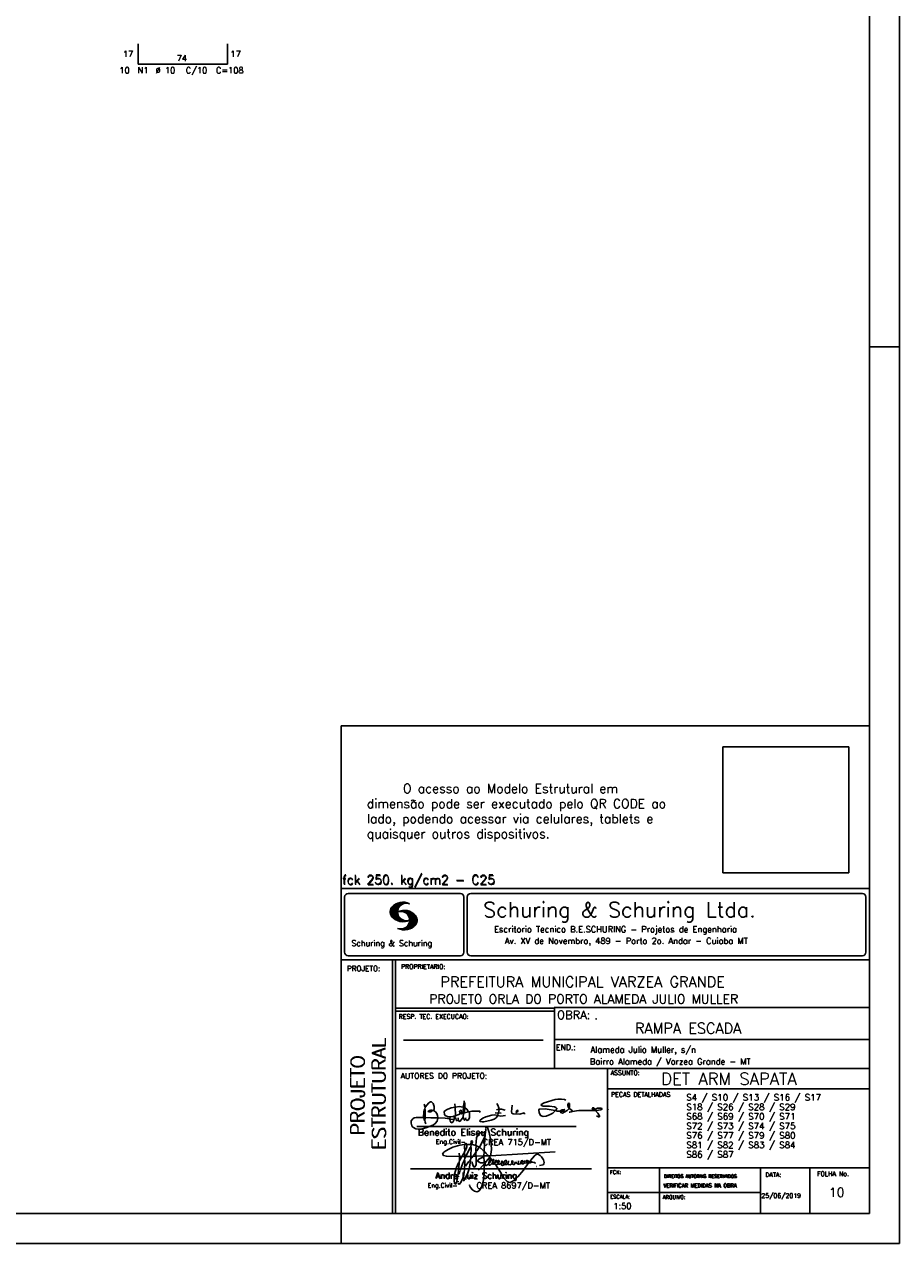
# Model space of a CAD drawing. Extents: x 0 to 119, y 0 to 84.
# Tile 8 of 12: x 90 to 119, y 0 to 40. Entities that reach past the tile are written whole.
import ezdxf

# ---------------------------------------------------------------- set-up
doc = ezdxf.new("R2010")
doc.units = 0
doc.header["$MEASUREMENT"] = 0
doc.layers.get('0').update_dxf_attribs({"linetype": 'CONTINUOUS'})
for name, color, linetype in [('1', 1, 'CONTINUOUS'), ('2', 2, 'CONTINUOUS'), ('6', 6, 'CONTINUOUS'), ('8', 8, 'CONTINUOUS')]:
    doc.layers.add(name, color=color, linetype=linetype)
doc.styles.get("Standard").update_dxf_attribs({"font": 'ROMANS.SHX'})
picture_1 = doc.add_image_def('image1.png', size_in_pixel=(300, 300))

# ---------------------------------------------------------------- blocks, each defined once
blk = doc.blocks.new('assinaturabenedito')
at = {"color": 162}
for points in [[(80.21, 160.29), (79.88, 160.45), (79.72, 161.68), (80.29, 161.77), (80.46, 162.01), (80.54, 163.49), (80.37, 163.74), (80.54, 164.8), (80.46, 166.12), (80.29, 166.36), (80.37, 167.51), (82.43, 169.81), (83.41, 170.39), (83.9, 170.39), (84.81, 169.48), (85.38, 167.84), (85.46, 166.36), (85.13, 165.71), (86.12, 164.97), (86.94, 163.98), (87.35, 162.83), (87.43, 161.68), (87.19, 161.52), (83.66, 161.52), (80.46, 161.77)], [(80.46, 167.68), (80.21, 167.84), (79.88, 169.07)], [(96.95, 167.51), (96.79, 169.24)], [(101.55, 163.82), (102.04, 164.31), (102.28, 166.78), (102.28, 167.1), (101.55, 167.19), (101.46, 167.51), (101.96, 170.06), (102.28, 169.81), (102.28, 167.27)], [(101.96, 170.06), (102.04, 170.96)], [(120.99, 164.31), (121.24, 166.12), (121.16, 167.19), (120.66, 168.66), (120.09, 169.57)], [(135.35, 163.57), (135.27, 164.23), (135.11, 164.31), (132.64, 163.57), (129.12, 163.74), (128.62, 163.9), (128.3, 164.15), (128.05, 164.89), (128.46, 168.66)], [(155.13, 165.22), (153.4, 165.22), (152.58, 165.54), (153.16, 166.78), (152.67, 167.35), (151.85, 167.68), (149.14, 168.01), (145.61, 168.01), (144.71, 168.34), (144.46, 168.91), (146.1, 169.9), (152.17, 171.62), (153.65, 171.87), (155.7, 171.87), (157.43, 171.62), (158.08, 171.29)], [(159.89, 166.69), (159.89, 167.1), (160.22, 167.51), (160.22, 168.91), (160.05, 169.48), (159.56, 169.65), (159.23, 168.99), (159.23, 168.42), (159.56, 167.27), (159.8, 167.19)], [(87.43, 161.36), (87.1, 159.8), (86.04, 158.4), (84.97, 157.66), (81.44, 156.27), (78.16, 155.28), (76.68, 155.28), (75.37, 155.53), (73.73, 156.51), (73.15, 157.25), (72.66, 158.56), (72.74, 159.96), (73.65, 161.11), (74.38, 161.52), (75.53, 161.77), (79.64, 161.77)], [(79.55, 161.85), (79.72, 164.8), (79.88, 165.87), (80.21, 166.28)], [(80.21, 160.29), (80.46, 161.6)], [(84.48, 165.54), (84.15, 165.87), (83.57, 165.87), (82.84, 165.71), (82.1, 165.05), (82.59, 164.8), (83.57, 164.97), (84.48, 165.54)], [(84.48, 165.54), (85.05, 165.63)], [(94.08, 161.03), (91.53, 161.36), (87.43, 161.52)], [(94.32, 162.18), (93.09, 162.18), (91.53, 162.83), (91.12, 163.41), (90.96, 164.8), (91.29, 165.38), (92.52, 166.2), (94.82, 167.1), (97.03, 167.43), (97.11, 162.92)], [(94.08, 161.03), (94.32, 162.18), (95.88, 162.34), (96.21, 162.59), (96.95, 162.67)], [(96.87, 161.77), (96.54, 161.77), (95.88, 162.26)], [(96.29, 160.7), (96.87, 161.52)], [(98.59, 160.54), (98.1, 159.96), (97.61, 160.37), (97.36, 161.44), (96.87, 161.6), (97.03, 162.75), (99.08, 163.33), (99.9, 163.9), (100.48, 163.74), (101.3, 164.07), (101.55, 163.9), (101.38, 162.01)], [(101.46, 167.43), (99.17, 167.76), (97.11, 167.51)], [(98.59, 160.54), (99.17, 159.71), (99.58, 159.63), (100.56, 160.62), (101.38, 161.93), (102.12, 160.29), (102.69, 160.78), (103.6, 160.12), (104.42, 160.54), (104.99, 161.85), (104.99, 163.9), (104.66, 164.97), (106.3, 165.3), (110.57, 165.22), (110.74, 164.97), (110.49, 164.56)], [(98.59, 160.54), (98.76, 161.6)], [(99.9, 163.9), (100.48, 164.8), (100.4, 165.63), (99.9, 165.79), (99.49, 165.22), (99.58, 164.23), (99.82, 164.15)], [(101.3, 164.07), (101.55, 167.1)], [(102.04, 164.31), (104.58, 164.97)], [(104.34, 164.97), (103.51, 166.36), (102.69, 166.94), (102.37, 166.94)], [(102.78, 160.78), (102.86, 161.52)], [(110.74, 160.29), (110.57, 159.96), (110.74, 159.63), (111.88, 159.39), (112.87, 159.39), (116.89, 160.21), (118.53, 160.86), (119.68, 161.6), (120.5, 162.83)], [(110.74, 160.29), (112.29, 161.44), (113.94, 162.18), (117.22, 163.08), (118.86, 163.16), (122.22, 162.59), (124.85, 162.83)], [(120.83, 164.15), (119.19, 164.39)], [(121.16, 166.36), (119.76, 166.04)], [(120.83, 164.15), (120.58, 163)], [(120.83, 164.15), (121.07, 164.31), (122.47, 164.23)], [(121.24, 166.2), (121.48, 166.36), (122.55, 166.36), (124.6, 165.87)], [(130.84, 164.8), (130.76, 165.22), (131.25, 165.79), (131.58, 165.71), (131.66, 165.3), (131.41, 164.97), (130.84, 164.8)], [(130.84, 164.8), (130.76, 164.48), (130.92, 164.23)], [(152.26, 165.38), (152.17, 165.54), (151.11, 165.79), (146.68, 166.53), (143.56, 166.36), (143.23, 166.2), (143.15, 165.79), (143.31, 164.56), (144.13, 162.83), (145.61, 162.26), (147.25, 162.51), (149.38, 163.33), (151.02, 164.23), (152.26, 165.38)], [(152.26, 165.38), (152.5, 165.54)], [(155.21, 165.05), (155.13, 165.3), (155.37, 165.71), (156.03, 166.04), (157.26, 166.2), (157.43, 165.87), (157.18, 165.54), (156.6, 165.3), (155.21, 165.05)], [(155.21, 165.05), (155.29, 164.48), (156.19, 164.23), (158.82, 165.63), (159.89, 166.69), (161.36, 165.79), (161.61, 165.3), (161.61, 165.13), (161.12, 164.89), (160.3, 164.64), (159.97, 164.72)], [(161.61, 165.13), (165.22, 165.63), (174, 165.63), (174.41, 165.71), (174.49, 166.28)], [(176.63, 162.1), (176.63, 162.75), (175.81, 164.15), (174.99, 164.97), (174.82, 165.63), (177.36, 166.04), (178.02, 166.28), (178.02, 166.53), (177.78, 166.86), (177.36, 166.94), (175.56, 166.94), (174.66, 166.61), (174.49, 166.36), (173.02, 166.2), (172.61, 166.69), (172.93, 167.19), (173.34, 167.19), (173.75, 166.86), (173.84, 166.45)], [(173.59, 165.63), (173.59, 166.12)], [(174.82, 165.63), (174.58, 165.71)], [(176.63, 162.1), (176.13, 162.1), (175.07, 162.75)], [(176.63, 162.1), (176.63, 162.1)], [(181.55, 165.95), (181.47, 166.12)], [(80.21, 160.29), (80.37, 159.22), (80.87, 158.32)], [(94.08, 161.03), (94.08, 160.86)], [(96.29, 160.7), (94.24, 160.86), (94.08, 160.21), (94.57, 159.14), (95.39, 158.89), (95.8, 159.22), (96.29, 160.29), (96.29, 160.7)]]:
    blk.add_lwpolyline(points, dxfattribs=at)
blk = doc.blocks.new('assinaturanadre')
at = {"color": 162}
for points in [[(-221.69, -2.31), (-221.03, 0.57), (-220.87, 2.86), (-221.52, 9.6), (-222.84, 15.92), (-223.98, 19.86), (-224.56, 20.6), (-224.89, 20.68), (-225.22, 20.19), (-225.22, 19.53)], [(-225.87, 15.1), (-225.95, 13.46), (-226.28, 11.98), (-226.61, 11.73), (-227.59, 9.51), (-230.47, 4.42), (-229.32, 3.44), (-229.07, 3.44), (-227.43, 1.88), (-226.69, 1.63), (-226.61, 0.81), (-226.86, -2.47), (-226.77, -7.81), (-226.53, -8.71), (-226.86, -9.37), (-226.61, -10.68), (-226.69, -17.25), (-227.1, -21.27), (-227.76, -23.82), (-228.83, -27.19), (-229.56, -28.58), (-230.71, -29.9), (-231.53, -30.47), (-232.52, -30.72), (-234.41, -30.31), (-235.88, -29.24), (-237.44, -27.27), (-238.1, -25.79)], [(-225.3, 18.87), (-225.71, 15.34), (-225.87, 15.1), (-226.28, 15.26), (-226.36, 15.59), (-227.18, 16), (-229.07, 16), (-230.71, 15.18), (-231.94, 13.7), (-232.6, 11.73), (-233.01, 8.69), (-233.17, 5.9), (-233.01, 5.41), (-233.26, 2.62), (-233.26, 1.06), (-233.09, 0.65), (-233.34, -0.09), (-233.17, -0.67), (-233.17, -2.55), (-233.67, -2.8), (-235.23, -2.8), (-235.14, -2.23), (-233.42, -0.17)], [(-226.28, 11.98), (-226.12, 11.9), (-226.12, 10.83), (-226.69, 1.71)], [(-225.3, 18.87), (-225.46, 18.87), (-225.54, 18.46)], [(-225.3, 18.87), (-225.22, 19.04)], [(-240.48, 6.64), (-245.98, 6.07), (-251.39, 4.42), (-254.59, 2.95), (-256.81, 1.55), (-258.37, 0.4), (-259.02, -0.26), (-259.43, -1.08), (-259.35, -1.49), (-258.86, -2.06), (-256.4, -2.8), (-246.55, -3.05), (-246.22, -2.8), (-246.39, -0.34)], [(-242.2, 0.15), (-243.19, -1.16), (-244.01, -2.97), (-246.22, -2.97)], [(-237.2, 6.72), (-236.95, 6.23), (-237.2, 4.67), (-237.61, 4.26), (-241.05, -2.97), (-241.95, -3.05), (-242.12, 0.81), (-241.95, 1.47), (-241.46, 1.88), (-240.4, 4.59), (-240.23, 6.56), (-237.36, 6.56), (-237.2, 6.72)], [(-241.87, 6.48), (-242.12, 4.51), (-242.04, 1.47)], [(-240.48, 6.64), (-240.48, 6.97), (-241.05, 7.38), (-241.63, 7.22), (-241.79, 6.64)], [(-237.28, 4.51), (-237.03, 4.1), (-237.11, -2.72), (-237.36, -2.88), (-240.89, -2.88)], [(-240.48, 6.64), (-240.31, 6.64)], [(-237.2, 6.72), (-237.03, 8.78), (-236.78, 9.27), (-236.46, 9.43), (-236.13, 9.27), (-235.96, 8.53), (-236.29, 7.05), (-236.62, 6.39), (-236.87, 6.31)], [(-236.54, 6.48), (-234.98, 6.31), (-233.26, 5.82)], [(-233.01, 5.41), (-232.68, 5.49), (-230.63, 4.34), (-232.35, 1.55), (-233.01, 0.89)], [(-230.47, 4.42), (-230.47, 4.42)], [(-226.61, 0.81), (-226.36, 0.81), (-225.22, -0.17), (-224.97, -0.67), (-223.74, -1.9), (-223.66, -2.39), (-226.77, -2.55)], [(-221.69, -2.31), (-170.73, 0.81)], [(-246.14, -3.05), (-246.22, -5.76), (-246.06, -6), (-246.39, -7.4), (-246.3, -8.47), (-246.88, -14.54), (-247.62, -19.96), (-248.44, -23.33), (-249.18, -24.72), (-249.5, -24.89), (-250.08, -24.31), (-250.41, -21.93), (-250.41, -19.88), (-250, -16.76), (-248.44, -11.5), (-246.88, -7.97), (-246.47, -7.65)], [(-241.87, -4.11), (-242.12, -5.76), (-241.95, -6), (-241.95, -7.73), (-242.2, -13.15), (-242.78, -17.42), (-243.43, -19.96), (-244.74, -22.83), (-246.14, -24.72), (-246.47, -24.89), (-246.8, -24.72), (-247.21, -23.66)], [(-244.33, -3.05), (-245.32, -5.02), (-245.98, -5.84)], [(-242.12, -5.67), (-242.45, -6), (-243.51, -8.3), (-245.65, -13.97)], [(-242.04, -2.88), (-243.92, -2.97)], [(-237.11, -2.97), (-237.28, -3.87), (-237.28, -4.53), (-237.11, -4.69), (-237.61, -5.76), (-237.44, -6.25), (-238.02, -9.78), (-238.59, -12.57), (-239.66, -15.94), (-241.79, -20.78), (-242.61, -21.85), (-243.27, -22.1)], [(-241.13, -2.97), (-241.54, -3.95), (-241.87, -4.11), (-241.95, -3.13)], [(-237.61, -5.76), (-239, -7.15), (-241.38, -10.6)], [(-235.31, -2.64), (-235.8, -2.97), (-237.11, -2.88)], [(-235.88, -2.97), (-236.13, -3.62), (-237.03, -4.61)], [(-233.09, -2.8), (-233.01, -9.29), (-233.17, -9.94), (-233.91, -11.18), (-234.32, -11.26), (-234.9, -11.01), (-235.39, -10.27), (-236.13, -8.06), (-236.21, -7.15)], [(-226.86, -2.55), (-233.17, -2.72)], [(-226.77, -7.56), (-227.84, -7.89), (-229.65, -7.89), (-230.71, -7.48), (-231.7, -6.66), (-231.78, -6), (-230.96, -5.1), (-228.25, -3.79), (-227.68, -3.79)], [(-226.86, -9.29), (-231.21, -13.8)], [(-222.43, -3.29), (-222.43, -3.7), (-224.97, -6.82), (-226.61, -7.4)], [(-226.04, -8.47), (-226.45, -8.63)], [(-225.05, -6.91), (-226.04, -8.55), (-225.87, -8.79), (-225.95, -9.7), (-225.54, -10.03), (-224.97, -10.03), (-223.16, -8.96)], [(-221.69, -2.31), (-223.57, -2.39)], [(-221.36, -4.85), (-222.18, -5.35), (-222.34, -6.09), (-222.75, -6.66), (-223.08, -7.97), (-223.08, -8.88), (-222.67, -9.78), (-222.34, -9.86), (-222.01, -9.78), (-220.54, -8.47)], [(-221.19, -5.1), (-221.28, -6.09), (-221.6, -6.74), (-222.43, -8.06), (-222.92, -8.38)], [(-221.85, -2.39), (-222.43, -3.29), (-222.84, -2.88), (-222.84, -2.55)], [(-222.43, -3.7), (-221.44, -4.36), (-221.36, -4.94), (-220.78, -5.18), (-220.29, -5.92), (-219.96, -6), (-219.47, -5.35), (-219.14, -5.26), (-218.98, -5.51), (-219.39, -6.5), (-219.96, -6.99), (-220.21, -7.56), (-220.46, -8.47), (-220.05, -9.04), (-219.55, -9.12), (-218.4, -8.55), (-217.91, -9.37), (-217.34, -9.7), (-216.02, -9.12), (-215.7, -8.71), (-215.04, -9.04), (-214.3, -9.04), (-212.99, -7.81), (-212.91, -7.07), (-212.66, -6.58), (-212.41, -6.58), (-212.17, -6.91), (-212.33, -7.81), (-212.58, -8.14), (-212.99, -7.97)], [(-219.96, -6), (-219.8, -6.74)], [(-219.8, -6.82), (-219.88, -7.07)], [(-219.8, -6.91), (-218.57, -7.89), (-218.32, -7.73), (-217.58, -6.17), (-217.26, -5.84), (-216.93, -6), (-216.85, -6.82), (-217.58, -7.81), (-218.4, -8.22), (-218.49, -7.97)], [(-218.4, -8.22), (-218.4, -8.47)], [(-190.51, -6.82), (-189.52, -7.32), (-189.77, -7.81), (-190.42, -8.06), (-191.57, -7.97), (-195.76, -13.72), (-200.19, -18.89), (-203.31, -21.93), (-205.03, -23), (-206.1, -23.33), (-207.49, -23.25), (-208.48, -22.67), (-210.94, -20.21), (-212.58, -17.66), (-213.81, -15.2), (-216.85, -10.6), (-217.17, -9.78)], [(-215.53, -8.3), (-215.86, -7.73), (-215.86, -6.82), (-215.45, -6), (-215.2, -6), (-214.96, -6.33), (-214.88, -7.23), (-215.53, -8.3)], [(-215.53, -8.3), (-215.53, -8.63)], [(-212.66, -8.14), (-212.99, -9.37), (-212.91, -9.78), (-212.25, -10.03), (-211.18, -9.53), (-210.94, -9.29), (-211.27, -8.63), (-211.27, -8.06), (-210.86, -7.23), (-210.03, -6.09), (-209.3, -6), (-209.05, -7.15), (-209.54, -8.14), (-210.36, -9.12), (-210.2, -9.37), (-208.72, -9.21), (-207.9, -8.63), (-207.41, -6.82), (-207.49, -6.41)], [(-212.66, -6.58), (-212.91, -6.33)], [(-210.36, -9.12), (-210.86, -9.21)], [(-204.54, -8.14), (-204.54, -8.55), (-205.28, -9.12), (-206.26, -9.45), (-207.49, -9.29), (-207.9, -8.79)], [(-204.54, -8.14), (-204.04, -7.81), (-203.96, -6.99), (-204.37, -6.41), (-204.78, -6.41), (-204.87, -7.73), (-204.54, -8.14)], [(-202.24, -7.15), (-202.08, -8.06), (-202.98, -9.29), (-203.47, -9.29), (-204.45, -8.63)], [(-201.42, -7.07), (-201.5, -7.48), (-201.25, -8.22), (-200.6, -8.71), (-200.02, -8.71)], [(-201.09, -6.5), (-201.09, -6.5)], [(-196.33, -7.48), (-197.23, -8.3), (-198.14, -8.71), (-199.2, -9.04), (-199.78, -8.96), (-199.94, -8.63), (-199.53, -7.07), (-199.53, -6.25)], [(-196.33, -7.48), (-196.09, -6.82), (-196.17, -6.41), (-196.99, -6.17), (-197.56, -6.82), (-197.73, -7.32), (-197.73, -7.81), (-197.48, -8.22)], [(-194.77, -7.89), (-195.84, -8.71), (-196.5, -8.79), (-197.15, -8.38)], [(-194.77, -7.23), (-194.28, -6.74), (-194.28, -6.41), (-194.77, -6.74), (-194.77, -7.23)], [(-194.77, -7.23), (-194.77, -7.97), (-194.61, -8.06), (-193.13, -8.14), (-192.15, -7.81), (-191.74, -7.97)], [(-192.06, -7.73), (-191.74, -7.07), (-191.98, -6.5), (-192.64, -6), (-193.13, -6), (-193.3, -7.07), (-192.64, -7.81)], [(-190.51, -6.82), (-191.33, -7.89)], [(-190.51, -6.82), (-190.18, -6.17), (-187.06, -2.39), (-185.58, -1.41), (-184.35, -1.24), (-182.46, -2.23), (-181.32, -3.21), (-179.92, -5.59), (-179.43, -7.65), (-179.59, -8.79), (-180.25, -9.62), (-183.04, -10.03)], [(-189.44, -7.23), (-189.11, -6.99), (-188.78, -7.32)], [(-189.44, -7.23), (-189.19, -7.56), (-188.7, -7.4), (-187.39, -7.81), (-186.73, -7.81), (-186.48, -8.14), (-186.07, -8.22)], [(-246.8, -18.57), (-246.88, -19.06)], [(-246.39, -16.43), (-246.39, -16.84)], [(-246.06, -15.36), (-246.22, -16.1)], [(-245.81, -14.54), (-245.89, -15.03)], [(-185.42, -10.77), (-185.17, -10.77)], [(-247.29, -22.34), (-247.29, -22.92)], [(-238.43, -24.64), (-238.43, -24.81)], [(-238.26, -25.22), (-238.18, -25.46)]]:
    blk.add_lwpolyline(points, dxfattribs=at)

msp = doc.modelspace()

# ---------------------------------------------------------------- linework, layer by layer
at = {"layer": '1', "linetype": 'Continuous'}
for p, q in [((118.900002, 0), (118.900002, 84.099998)), ((117.900002, 29.700001), (118.900002, 29.700001)), ((100.400002, 0), (100.400002, 1)), ((0, 0), (118.900002, 0))]:
    msp.add_line(p, q, dxfattribs=at)
at = {"layer": '2', "linetype": 'Continuous'}
for p, q in [((100.400002, 1), (100.400002, 17.142713)), ((117.900002, 17.142713), (100.400002, 17.142713)), ((100.400002, 11.755142), (117.900002, 11.755135)), ((100.400002, 1), (100.400002, 11.755142)), ((100.515984, 11.477417), (100.515984, 9.648308)), ((100.632485, 11.593918), (104.348992, 11.593918)), ((102.028939, 10.922256), (102.412331, 11.305649)), ((102.032174, 10.911354), (102.426827, 11.306015)), ((102.035912, 10.900948), (102.44201, 11.307053)), ((102.039651, 10.890556), (102.456277, 11.307182)), ((102.043557, 10.880333), (102.469246, 11.306015)), ((102.408669, 11.2313), (102.483056, 11.305702)), ((104.465493, 11.477417), (104.465493, 9.648308)), ((104.578744, 11.477417), (104.578744, 9.648308)), ((104.695244, 11.593918), (117.667504, 11.593918)), ((117.784005, 11.477417), (117.784005, 9.648308)), ((102.021767, 10.985771), (102.328316, 11.29232)), ((102.022118, 10.971992), (102.345925, 11.295792)), ((102.022164, 11.000305), (102.308007, 11.286148)), ((102.022484, 10.958214), (102.364266, 11.300003)), ((102.024361, 11.016647), (102.288399, 11.280685)), ((102.024468, 10.94606), (102.381127, 11.302727)), ((102.026574, 11.03299), (102.265404, 11.271812)), ((102.026696, 10.934158), (102.396309, 11.303772)), ((102.032433, 11.052986), (102.239464, 11.26001)), ((102.039254, 11.073952), (102.210518, 11.245209)), ((102.048607, 10.871239), (102.32058, 11.143219)), ((102.052743, 11.10157), (102.174309, 11.223145)), ((102.053643, 10.862129), (102.302117, 11.110611)), ((102.058678, 10.853035), (102.291588, 11.085945)), ((102.064263, 10.84449), (102.283593, 11.06382)), ((102.070778, 10.836868), (102.279656, 11.045746)), ((102.077294, 10.829247), (102.275872, 11.027817)), ((102.083809, 10.821625), (102.274163, 11.011971)), ((102.090554, 10.814232), (102.27311, 10.99678)), ((102.096932, 10.807419), (102.270302, 10.980797)), ((102.104729, 10.800133), (102.273202, 10.968597)), ((102.111825, 10.793083), (102.274117, 10.955383)), ((102.119164, 10.786293), (102.275155, 10.942276)), ((102.126824, 10.779808), (102.277611, 10.930595)), ((102.134484, 10.773323), (102.280083, 10.918922)), ((102.142129, 10.766846), (102.28254, 10.907249)), ((102.33149, 10.998619), (102.346154, 11.013283)), ((102.348687, 11.001663), (102.365319, 11.018303)), ((102.363152, 11.001991), (102.384881, 11.023735)), ((102.377602, 11.002319), (102.401894, 11.026611)), ((102.392068, 11.002647), (102.419472, 11.030045)), ((102.40458, 11.001007), (102.435235, 11.03167)), ((102.417229, 10.999535), (102.451501, 11.033806)), ((102.429986, 10.998154), (102.466195, 11.034363)), ((102.438058, 11.246552), (102.495736, 11.30423)), ((102.441216, 10.995239), (102.480889, 11.03492)), ((102.452431, 10.992317), (102.495598, 11.035484)), ((102.462868, 11.257233), (102.508401, 11.302757)), ((102.464333, 10.990074), (102.50898, 11.034729)), ((102.474877, 10.986488), (102.523156, 11.034767)), ((102.481972, 11.262199), (102.521233, 11.30146)), ((102.484322, 10.981789), (102.536187, 11.033653)), ((102.494317, 10.977654), (102.548455, 11.031792)), ((102.502465, 11.268562), (102.533059, 11.299149)), ((102.504601, 10.973801), (102.561593, 11.0308)), ((102.514306, 10.969368), (102.573754, 11.028824)), ((102.518487, 11.270424), (102.5449, 11.296837)), ((102.522408, 10.963333), (102.585229, 11.026146)), ((102.532494, 10.959282), (102.597603, 11.024391)), ((102.534478, 11.272285), (102.557, 11.294807)), ((102.540383, 10.953033), (102.608834, 11.021484)), ((102.549111, 10.947632), (102.619698, 11.018219)), ((102.550469, 11.274147), (102.568551, 11.292221)), ((102.556161, 10.940536), (102.630761, 11.015137)), ((102.565194, 10.93544), (102.641869, 11.012115)), ((102.572106, 10.928207), (102.65223, 11.008339)), ((102.579827, 10.921783), (102.662606, 11.004555)), ((102.585915, 10.913734), (102.673302, 11.001122)), ((102.594002, 10.907692), (102.683312, 10.997002)), ((102.599907, 10.899467), (102.692727, 10.992279)), ((102.606621, 10.892029), (102.702447, 10.987854)), ((102.611748, 10.883018), (102.712227, 10.983505)), ((102.617653, 10.874802), (102.721871, 10.979012)), ((102.623757, 10.866768), (102.730431, 10.973442)), ((102.629494, 10.858353), (102.739998, 10.968857)), ((102.633523, 10.848244), (102.74865, 10.963379)), ((102.63839, 10.838989), (102.757043, 10.957634)), ((102.643319, 10.829773), (102.765557, 10.952019)), ((102.648354, 10.817596), (102.775673, 10.944923)), ((102.652337, 10.806755), (102.785027, 10.939453)), ((102.656197, 10.794724), (102.793786, 10.932312)), ((102.659859, 10.781189), (102.803063, 10.924393)), ((102.662652, 10.768639), (102.811745, 10.91774)), ((102.66523, 10.753647), (102.820916, 10.90934)), ((102.666314, 10.73967), (102.829201, 10.90255)), ((102.150094, 10.760674), (102.285897, 10.896469)), ((102.158333, 10.754768), (102.289651, 10.886078)), ((102.166573, 10.748863), (102.293404, 10.875694)), ((102.174798, 10.742966), (102.297204, 10.865356)), ((102.183388, 10.737427), (102.302071, 10.856102)), ((102.192223, 10.732109), (102.306954, 10.84684)), ((102.201058, 10.726807), (102.311837, 10.837578)), ((102.209878, 10.721497), (102.316918, 10.828537)), ((102.219185, 10.71666), (102.322838, 10.820305)), ((102.228631, 10.711967), (102.328744, 10.812088)), ((102.238076, 10.707275), (102.334664, 10.803864)), ((102.247536, 10.702599), (102.340798, 10.79586)), ((102.257638, 10.698563), (102.347695, 10.78862)), ((102.267739, 10.694519), (102.354607, 10.781387)), ((102.277825, 10.690483), (102.361504, 10.774155)), ((102.288201, 10.686714), (102.368584, 10.767105)), ((102.299004, 10.683372), (102.376473, 10.760849)), ((102.309792, 10.680031), (102.384362, 10.754601)), ((102.320595, 10.676697), (102.392251, 10.74836)), ((102.33207, 10.674026), (102.400323, 10.742287)), ((102.343621, 10.671448), (102.409234, 10.737053)), ((102.355172, 10.668869), (102.41813, 10.731819)), ((102.367196, 10.666748), (102.427041, 10.726585)), ((102.379601, 10.665009), (102.436257, 10.721664)), ((102.391991, 10.663277), (102.446251, 10.717522)), ((102.404778, 10.661919), (102.456246, 10.713379)), ((102.41813, 10.66114), (102.466225, 10.709244)), ((102.431496, 10.660355), (102.476906, 10.705772)), ((102.445305, 10.660042), (102.488122, 10.70285)), ((102.459756, 10.660355), (102.499337, 10.699936)), ((102.471291, 10.38913), (102.89573, 10.813568)), ((102.474206, 10.660667), (102.510674, 10.697136)), ((102.485131, 10.388832), (102.900948, 10.804665)), ((102.490594, 10.661674), (102.523842, 10.694931)), ((102.498955, 10.388527), (102.904992, 10.794571)), ((102.508156, 10.663521), (102.537621, 10.692986)), ((102.513772, 10.389206), (102.907525, 10.782967)), ((102.525292, 10.665939), (102.550774, 10.691422)), ((102.528802, 10.390091), (102.910821, 10.77211)), ((102.541863, 10.668861), (102.565743, 10.692741)), ((102.544091, 10.391251), (102.914101, 10.761261)), ((102.560265, 10.672806), (102.580132, 10.69268)), ((102.56054, 10.393555), (102.915566, 10.748596)), ((102.576974, 10.395859), (102.917245, 10.736137)), ((102.580102, 10.677895), (102.59446, 10.692261)), ((102.59446, 10.692261), (102.596535, 10.694336)), ((102.594857, 10.399597), (102.918938, 10.723679)), ((102.598122, 10.683296), (102.610558, 10.69574)), ((102.613045, 10.403664), (102.918511, 10.709122)), ((102.617165, 10.689835), (102.625374, 10.698044)), ((102.622353, 10.554344), (102.891091, 10.823074)), ((102.632821, 10.409302), (102.91813, 10.694611)), ((102.63308, 10.695976), (102.639565, 10.702461)), ((102.640725, 10.586838), (102.886773, 10.832893)), ((102.648705, 10.608963), (102.881814, 10.842072)), ((102.653298, 10.415634), (102.917763, 10.680092)), ((102.65693, 10.63131), (102.875085, 10.849472)), ((102.660699, 10.649239), (102.870354, 10.858894)), ((102.665169, 10.667847), (102.863503, 10.866165)), ((102.666237, 10.683037), (102.857552, 10.874352)), ((102.66729, 10.698235), (102.84977, 10.880722)), ((102.667901, 10.725861), (102.836678, 10.894646)), ((102.668114, 10.711845), (102.843789, 10.887527)), ((102.6764, 10.424599), (102.913491, 10.66169)), ((102.701272, 10.435333), (102.910225, 10.644287)), ((102.729577, 10.449501), (102.90162, 10.621544)), ((102.766121, 10.471909), (102.889016, 10.594803)), ((102.845025, 10.536674), (102.85772, 10.54937)), ((102.350319, 10.409546), (102.362588, 10.421799)), ((102.361458, 10.40654), (102.376412, 10.421486)), ((102.372597, 10.403542), (102.390221, 10.421173)), ((102.383751, 10.400551), (102.406151, 10.422958)), ((102.395669, 10.398346), (102.422158, 10.424828)), ((102.407601, 10.396141), (102.439583, 10.428116)), ((102.419549, 10.393929), (102.458703, 10.43309)), ((102.432137, 10.392387), (102.479928, 10.440178)), ((102.444954, 10.391075), (102.504067, 10.450188)), ((102.457772, 10.389755), (102.537148, 10.469131)), ((100.400002, 9.399994), (117.900002, 9.399994)), ((100.632485, 9.531807), (104.348992, 9.531807)), ((102.100381, 5.799995), (102.100381, 9.399994)), ((102.200387, 5.799995), (102.200387, 9.399994)), ((104.695244, 9.531807), (117.667504, 9.531807)), ((117.900002, 9.399994), (117.900002, 1)), ((107.468575, 7.799995), (102.200387, 7.799995)), ((107.468575, 7.699995), (102.200387, 7.699995)), ((117.900002, 7.814748), (107.456068, 7.814748)), ((107.468575, 6.816429), (107.468575, 7.814748)), ((102.470307, 6.739054), (107.088883, 6.739054)), ((107.468575, 6.816429), (107.468575, 5.799995)), ((107.468575, 6.7647), (117.900002, 6.764707)), ((102.100381, 1), (102.100381, 5.799995)), ((102.200387, 1), (102.200387, 5.799995)), ((102.200387, 5.799995), (117.900002, 5.799995)), ((109.220955, 4.799995), (109.220955, 5.799995)), ((109.220954, 5.120245), (117.900001, 5.120252)), ((109.220955, 1), (109.220955, 4.799995)), ((102.911416, 3.880456), (108.18985, 3.880456)), ((102.697602, 2.480272), (108.694489, 2.480272)), ((109.220955, 2.505768), (117.900002, 2.505775)), ((110.946786, 1), (110.946786, 2.505775)), ((114.296471, 1), (114.296471, 2.505775)), ((115.92097, 1), (115.92097, 2.505774)), ((109.220955, 1.691734), (114.296471, 1.691742)), ((117.900002, 1), (100.400002, 1))]:
    msp.add_line(p, q, dxfattribs=at)
for centre, radius, start, end in [((100.632485, 11.477417), 0.116502, 90, 180), ((102.448083, 10.815277), 0.491555, 63.393265, 138.909058), ((104.348992, 11.477417), 0.116502, 0, 90), ((104.695244, 11.477417), 0.116502, 90, 180), ((117.667504, 11.477417), 0.116502, 0, 90), ((102.265145, 10.982269), 0.243989, 140.229431, 231.895096), ((102.563225, 10.98333), 0.291044, 68.851509, 291.148499), ((102.492333, 10.543831), 0.491555, 41.090942, 116.606735), ((102.37719, 10.711891), 0.291044, 248.851501, 111.148491), ((102.448083, 11.15139), 0.491555, 218.229782, 296.60672), ((102.492333, 10.879951), 0.491555, 243.393265, 321.770233), ((102.675271, 10.710823), 0.243989, 308.104889, 39.770576), ((100.632485, 9.648308), 0.116502, 180, 270), ((104.348992, 9.648308), 0.116502, 270, 0), ((104.695244, 9.648308), 0.116502, 180, 270), ((117.667504, 9.648308), 0.116502, 270, 0)]:
    msp.add_arc(centre, radius, start, end, dxfattribs=at)
at = {"layer": '6', "linetype": 'Continuous'}
for p, q in [((93.6728, 39.7356), (93.6728, 39.0556)), ((96.6328, 39.0556), (96.6328, 39.7356)), ((93.6728, 39.0556), (96.6328, 39.0556))]:
    msp.add_line(p, q, dxfattribs=at)
at = {"layer": '8', "linetype": 'Continuous'}
for p, q in [((117.900002, 1), (117.900002, 83.099998)), ((2.5, 1), (117.900002, 1))]:
    msp.add_line(p, q, dxfattribs=at)

# ---------------------------------------------------------------- block references
at = {"xscale": 0.06, "yscale": 0.06, "zscale": 0.06}
msp.add_blockref('assinaturabenedito', (98.35609, -5.52941), dxfattribs=at)
at = {"linetype": 'Continuous', "xscale": 0.042, "yscale": 0.042, "zscale": 0.042}
msp.add_blockref('assinaturanadre', (114.657351, 3.009054), dxfattribs=at)

# ---------------------------------------------------------------- texts
at = {"linetype": 'Continuous', "insert": (101.250101, 15.22062), "char_height": 0.3, "attachment_point": 1}
msp.add_mtext_dynamic_manual_height_columns('^IO acesso ao Modelo Estrutural em dimensão pode ser executado pelo QR CODE ao lado, podendo acessar via celulares, tablets e quaisquer outros dispositivos.', width=10.84065058, gutter_width=1.5, heights=[3.742444], dxfattribs=at)
at = {"layer": '1', "linetype": 'Continuous'}
for s, height, p in [('PREFEITURA MUNICIPAL VARZEA GRANDE', 0.35, (103.689236, 8.494706)), ('PROJETO ORLA DO PORTO ALAMEDA JULIO MULLER', 0.3, (103.318472, 7.952581)), ('.', 0.3, (108.784329, 7.423969)), ('RAMPA ESCADA', 0.35, (110.13009, 6.957007)), ('Alameda Julio Muller, s/n', 0.2, (108.663326, 6.322955)), ('Bairro Alameda / Varzea Grande - MT', 0.2, (108.640302, 5.930193)), ('25/06/2019', 0.15, (114.32041, 1.512631))]:
    msp.add_text(s, height=height, dxfattribs=at).set_placement(p)
at = {"layer": '1', "linetype": 'Continuous', "insert": (116.558913, 1.84874), "char_height": 0.3, "attachment_point": 1}
msp.add_mtext_dynamic_manual_height_columns('10', width=0.86139052, gutter_width=1, heights=[0], dxfattribs=at)
at = {"layer": '2', "linetype": 'Continuous'}
for s, height, p in [('17', 0.2, (93.1728, 39.2956)), ('74', 0.2, (94.9528, 39.1556)), ('17', 0.2, (96.7328, 39.2956)), ('10', 0.2, (93.0528, 38.7556)), ('N1', 0.2, (93.6528, 38.7556)), ('%%c 10', 0.2, (94.2528, 38.7556)), ('C/10', 0.2, (95.2528, 38.7556)), ('C=108', 0.2, (96.2528, 38.7556)), ('fck 250. kg/cm2 - C25', 0.3, (100.428574, 11.907463)), ('fck 250. kg/cm2 - C25', 0.3, (100.44175, 11.880586)), ('Schuring & Schuring Ltda.', 0.5, (105.106835, 10.806786)), ('Escritorio Tecnico B.E.SCHURING - Projetos de Engenharia', 0.2, (105.464669, 10.308487)), ('Av. XV de Novembro, 489 - Porto 2o. Andar - Cuiaba MT', 0.2, (105.823189, 9.925888)), ('Schuring & Schuring', 0.19, (100.744332, 9.851486)), ('PROJETO:', 0.175, (100.593148, 9.02159)), ('PROPRIETARIO:', 0.15, (102.38453, 9.097366)), ('OBRA:', 0.278755, (107.555098, 7.434759)), ('RESP. TEC. EXECUCAO:', 0.15, (102.306, 7.444514)), ('END.:', 0.185837, (107.517898, 6.410233)), ('AUTORES DO PROJETO:', 0.185837, (102.37201, 5.463953)), ('ASSUNTO:', 0.15, (109.325458, 5.581304)), ('PECAS DETALHADAS', 0.15, (109.342866, 4.865594)), ('Benedito Eliseu Schuring', 0.22, (102.938317, 3.577287)), ('Benedito Eliseu Schuring', 0.22, (102.949791, 3.577287)), ('Eng.Civil-', 0.15, (103.537205, 3.298847)), ('CREA 715/D-MT', 0.2, (105.090738, 3.262761)), ('FCK:', 0.125, (109.300759, 2.299423)), ('Andre Luiz Schuring', 0.2, (103.516734, 2.158081)), ('Andre Luiz Schuring', 0.2, (103.534292, 2.149201)), ('CREA 8697/D-MT', 0.2, (104.883336, 1.825346)), ('DIREITOS AUTORAIS RESERVADOS', 0.11, (111.09472, 2.176125)), ('DIREITOS AUTORAIS RESERVADOS', 0.11, (111.103692, 2.176125)), ('DATA:', 0.15, (114.44804, 2.2071)), ('FOLHA No.', 0.15, (116.16551, 2.23814)), ('Eng.Civil-', 0.15, (103.262769, 1.853248)), ('ESCALA:', 0.125, (109.30703, 1.490738)), ('VERIFICAR MEDIDAS NA OBRA', 0.125, (111.07148, 1.861862)), ('VERIFICAR MEDIDAS NA OBRA', 0.125, (111.080453, 1.861862)), ('1:50', 0.2, (109.417031, 1.144112)), ('ARQUIVO:', 0.125, (111.04905, 1.475601))]:
    msp.add_text(s, height=height, dxfattribs=at).set_placement(p)
for s, p in [('ESTRUTURAL', (101.873726, 3.12536)), ('ESTRUTURAL', (101.873726, 3.094507)), ('PROJETO', (101.169091, 3.606125)), ('PROJETO', (101.169091, 3.575272))]:
    msp.add_text(s, height=0.45, rotation=90, dxfattribs=at).set_placement(p)
at = {"layer": '6', "linetype": 'Continuous'}
for s, height, p in [('DET ARM SAPATA', 0.4, (110.999702, 5.257834)), ('S4 / S10 / S13 / S16 / S17', 0.21, (111.833811, 4.736612)), ('S18 / S26 / S28 / S29', 0.21, (111.833811, 4.421612)), ('S68 / S69 / S70 / S71', 0.21, (111.833811, 4.106612)), ('S72 / S73 / S74 / S75', 0.21, (111.833811, 3.791612)), ('S76 / S77 / S79 / S80', 0.21, (111.833811, 3.476612)), ('S81 / S82 / S83 / S84', 0.21, (111.833811, 3.161612)), ('S86 / S87', 0.21, (111.833811, 2.846612))]:
    msp.add_text(s, height=height, dxfattribs=at).set_placement(p)

# ---------------------------------------------------------------- pictures from other files: only their frames are drawn
at = {"linetype": 'Continuous'}
image = msp.add_image(picture_1, insert=(113.047897, 12.280867), size_in_units=(4.166667, 4.166667), dxfattribs=at)
image.dxf.flags = 7

doc.saveas('drawing.dxf')
